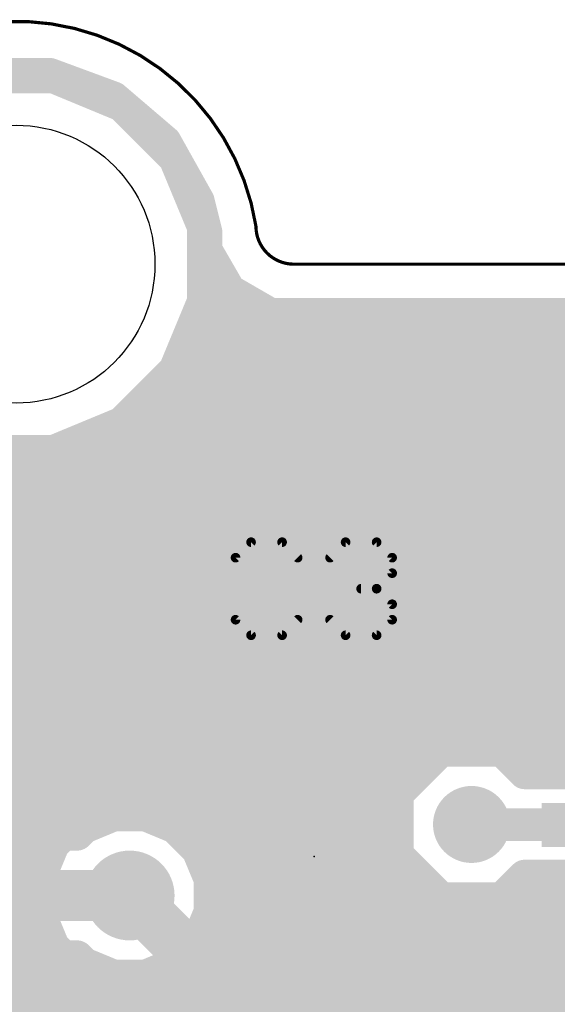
# Model space of a CAD drawing. Extents: x -10.6 to 10.2, y -11.9 to 11.9.
# Tile 12 of 13: x 0 to 4.3, y 4.1 to 11.9. Entities that reach past the tile are written whole.
import ezdxf

# ---------------------------------------------------------------- set-up
doc = ezdxf.new("R2010")
doc.units = 0
for name, color, linetype in [('1', 22, 'CONTINUOUS'), ('16', 175, 'CONTINUOUS'), ('18', 82, 'CONTINUOUS'), ('20', 7, 'CONTINUOUS'), ('21', 253, 'CONTINUOUS'), ('23', 7, 'CONTINUOUS'), ('25', 253, 'CONTINUOUS')]:
    doc.layers.add(name, color=color, linetype=linetype)

# ---------------------------------------------------------------- blocks, each defined once
blk = doc.blocks.new('RECT142240X142240R25')
at = {"const_width": 0.1111}
blk.add_lwpolyline([(0.3889, -0.3334), (0.3889, 0.3334, 0.4142), (0.3334, 0.3889), (-0.3334, 0.3889, 0.4142), (-0.3889, 0.3334), (-0.3889, -0.3334, 0.4142), (-0.3334, -0.3889), (0.3334, -0.3889, 0.4142)], format="xyb", close=True, dxfattribs=at)
blk.add_solid([(-0.3588, -0.3588), (0.3588, -0.3588), (-0.3588, 0.3588), (0.3588, 0.3588)])
blk = doc.blocks.new('RECT')
blk.add_solid([(-0.5, -0.5), (0.5, -0.5), (-0.5, 0.5), (0.5, 0.5)])
blk = doc.blocks.new('ROUNDV')
at = {"const_width": 0.5}
blk.add_lwpolyline([(0, -0.25, 1), (0, 0.25, 1), (0, -0.25)], format="xyb", dxfattribs=at)

msp = doc.modelspace()

# ---------------------------------------------------------------- linework, layer by layer
at = {"layer": '1'}
for points, const_width in [([(-0.269, 11.506), (0.269, 11.506)], 0.254), ([(0.269, 11.506), (0.7738, 11.3197)], 0.254), ([(0.2946, 11.481), (-0.2946, 11.481)], 0.254), ([(0.8389, 11.2555), (0.2946, 11.481)], 0.254), ([(0.4177, 11.43), (0.475, 11.43)], 0.254), ([(0.7738, 11.3197), (1.1829, 10.9702)], 0.254), ([(1.2555, 10.8389), (0.8389, 11.2555)], 0.254), ([(0.9184, 11.176), (0.942, 11.176)], 0.254), ([(1.1829, 10.9702), (1.4456, 10.5006)], 0.254), ([(1.1724, 10.922), (1.2098, 10.922)], 0.254), ([(1.481, 10.2946), (1.2555, 10.8389)], 0.254), ([(1.3263, 10.668), (1.3519, 10.668)], 0.254), ([(1.4456, 10.5006), (1.5063, 10.2579)], 0.254), ([(1.4315, 10.414), (1.4673, 10.414)], 0.254), ([(1.481, 9.7054), (1.481, 10.2946)], 0.254), ([(1.5063, 10.2579), (1.5063, 10.1141)], 0.254), ([(1.481, 10.16), (1.5063, 10.16)], 0.254), ([(1.5063, 10.1141), (1.6922, 9.7922)], 0.254), ([(1.481, 9.906), (1.6265, 9.906)], 0.254), ([(1.6922, 9.7922), (1.6922, 9.7922)], 0.254), ([(1.6922, 9.7922), (1.6922, 9.7922)], 0.254), ([(1.6922, 9.7922), (2.0141, 9.6063)], 0.254), ([(1.2555, 9.1611), (1.481, 9.7054)], 0.254), ([(1.4589, 9.652), (1.935, 9.652)], 0.254), ([(2.0141, 9.6063), (7.8994, 9.6063)], 0.254), ([(1.3537, 9.398), (7.8994, 9.398)], 0.254), ([(0.8389, 8.7445), (1.2555, 9.1611)], 0.254), ([(1.2385, 9.144), (7.8994, 9.144)], 0.254), ([(0.9845, 8.89), (7.8994, 8.89)], 0.254), ([(0.2946, 8.519), (0.8389, 8.7445)], 0.254), ([(0.5771, 8.636), (7.8994, 8.636)], 0.254), ([(-0.2946, 8.519), (0.2946, 8.519)], 0.254), ([(-7.8994, 8.382), (7.8994, 8.382)], 0.254), ([(-7.8994, 8.128), (7.8994, 8.128)], 0.254), ([(-9.6063, 7.874), (9.6063, 7.874)], 0.254), ([(-9.6063, 7.62), (9.6063, 7.62)], 0.254), ([(-7.3876, 7.366), (9.6063, 7.366)], 0.254), ([(-7.2222, 7.112), (9.6063, 7.112)], 0.254), ([(1.964, 6.8961), (1.8389, 6.8626)], 0.254), ([(2.2669, 6.8961), (1.964, 6.8961)], 0.254), ([(2.2669, 6.1659), (2.2669, 6.8961)], 0.254), ([(2.7604, 6.8961), (2.4575, 6.8961)], 0.254), ([(2.4575, 6.8961), (2.4575, 6.1659)], 0.254), ([(2.8855, 6.8626), (2.7604, 6.8961)], 0.254), ([(-7.2222, 6.858), (1.831, 6.858)], 0.254), ([(1.8389, 6.8626), (1.7267, 6.7978)], 0.254), ([(2.2669, 6.858), (2.4575, 6.858)], 0.254), ([(2.9977, 6.7978), (2.8855, 6.8626)], 0.254), ([(2.8934, 6.858), (9.6063, 6.858)], 0.254), ([(1.7267, 6.7978), (1.635, 6.7061)], 0.254), ([(3.0894, 6.7061), (2.9977, 6.7978)], 0.254), ([(1.635, 6.7061), (1.5702, 6.5939)], 0.254), ([(3.1542, 6.5939), (3.0894, 6.7061)], 0.254), ([(-7.2222, 6.604), (1.5761, 6.604)], 0.254), ([(1.5702, 6.5939), (1.5367, 6.4688)], 0.254), ([(2.2669, 6.604), (2.4575, 6.604)], 0.254), ([(3.1483, 6.604), (4.0717, 6.604)], 0.254), ([(3.1877, 6.4688), (3.1542, 6.5939)], 0.254), ([(4.0143, 6.5886), (3.9275, 6.5385)], 0.254), ([(4.1112, 6.6146), (4.0143, 6.5886)], 0.254), ([(4.4864, 6.6146), (4.1112, 6.6146)], 0.254), ([(3.9275, 6.5385), (3.8565, 6.4675)], 0.254), ([(1.5367, 6.4688), (1.5367, 6.1659)], 0.254), ([(3.1877, 6.1659), (3.1877, 6.4688)], 0.254), ([(3.8565, 6.4675), (3.8064, 6.3807)], 0.254), ([(-7.2222, 6.35), (1.5367, 6.35)], 0.254), ([(2.2669, 6.35), (2.4575, 6.35)], 0.254), ([(3.1877, 6.35), (3.7982, 6.35)], 0.254), ([(3.8064, 6.3807), (3.7804, 6.2838)], 0.254), ([(3.7804, 6.2838), (3.7804, 6.2055)], 0.254), ([(3.4754, 6.223), (3.2327, 6.1225)], 0.254), ([(3.7382, 6.223), (3.4754, 6.223)], 0.254), ([(3.7804, 6.2055), (3.7382, 6.223)], 0.254), ([(1.5367, 6.1659), (2.2669, 6.1659)], 0.254), ([(2.4575, 6.1659), (2.2669, 6.1659)], 0.254), ([(2.2669, 6.1659), (2.2669, 5.9753)], 0.254), ([(2.4575, 5.9753), (2.4575, 6.1659)], 0.254), ([(2.4575, 6.1659), (3.1877, 6.1659)], 0.254), ([(3.2327, 6.1225), (3.0856, 5.9753)], 0.254), ([(-7.2222, 6.096), (2.2669, 6.096)], 0.254), ([(2.4575, 6.096), (3.2063, 6.096)], 0.254), ([(2.2669, 5.9753), (1.5367, 5.9753)], 0.254), ([(1.5367, 5.9753), (1.5367, 5.6724)], 0.254), ([(3.0856, 5.9753), (2.4575, 5.9753)], 0.254), ([(-7.2222, 5.842), (1.5367, 5.842)], 0.254), ([(0.7585, 5.7112), (0.4971, 5.6029)], 0.254), ([(1.0415, 5.7112), (0.7585, 5.7112)], 0.254), ([(1.3029, 5.6029), (1.0415, 5.7112)], 0.254), ([(1.5367, 5.6724), (1.5702, 5.5473)], 0.254), ([(-7.2222, 5.588), (0.4822, 5.588)], 0.254), ([(0.4971, 5.6029), (0.2971, 5.4029)], 0.254), ([(1.5029, 5.4029), (1.3029, 5.6029)], 0.254), ([(1.3178, 5.588), (1.5593, 5.588)], 0.254), ([(3.6108, 5.5586), (3.6068, 5.5626)], 0.3048), ([(1.5702, 5.5473), (1.635, 5.4351)], 0.254), ([(4.4864, 5.5586), (3.6108, 5.5586)], 0.254), ([(1.635, 5.4351), (1.7267, 5.3434)], 0.254), ([(-7.2222, 5.334), (0.2686, 5.334)], 0.254), ([(0.2971, 5.4029), (0.1888, 5.1415)], 0.254), ([(1.6112, 5.1415), (1.5029, 5.4029)], 0.254), ([(1.5314, 5.334), (1.743, 5.334)], 0.254), ([(1.7267, 5.3434), (1.7936, 5.3048)], 0.254), ([(1.7936, 5.3048), (1.6112, 5.1224)], 0.254), ([(0.1888, 5.1415), (0.1888, 4.8585)], 0.254), ([(1.6112, 5.1224), (1.6112, 5.1415)], 0.254), ([(-7.2222, 5.08), (0.1888, 5.08)], 0.254), ([(1.3534, 4.5466), (0.9, 5)], 0.4064), ([(-7.2222, 4.826), (0.2023, 4.826)], 0.254), ([(0.1888, 4.8585), (0.2971, 4.5971)], 0.254), ([(-7.3972, 4.572), (0.3222, 4.572)], 0.254), ([(0.2971, 4.5971), (0.4971, 4.3971)], 0.254), ([(2.3622, 4.5466), (1.3534, 4.5466)], 0.4064), ([(2.3742, 4.5586), (2.3622, 4.5466)], 0.3048), ([(4.4864, 4.5586), (2.3742, 4.5586)], 0.3048), ([(0.4971, 4.3971), (0.7585, 4.2888)], 0.254), ([(-9.6063, 4.318), (0.688, 4.318)], 0.254), ([(0.7585, 4.2888), (0.8209, 4.2888)], 0.254), ([(0.8209, 4.2888), (1.1219, 3.9878)], 0.254), ([(-9.6063, 4.064), (1.0457, 4.064)], 0.254)]:
    msp.add_lwpolyline(points, dxfattribs=dict(at, const_width=const_width))
for points, const_width in [([(0.291, 11.5656, 1), (0.247, 11.4464)], 0.127), ([(0.269, 11.4425, 1), (0.269, 11.5695)], 0.127), ([(0.3189, 11.5397, 1), (0.2703, 11.4223)], 0.127), ([(0.2946, 11.4175, 1), (0.2946, 11.5445)], 0.127), ([(0.4177, 11.4935, 1), (0.4177, 11.3665)], 0.127), ([(0.475, 11.3665, 1), (0.475, 11.4935)], 0.127), ([(0.8151, 11.368, 1), (0.7326, 11.2714)], 0.127), ([(0.7518, 11.2601, 1), (0.7958, 11.3793)], 0.127), ([(0.8838, 11.3004, 1), (0.794, 11.2106)], 0.127), ([(0.8146, 11.1969, 1), (0.8632, 11.3142)], 0.127), ([(0.9184, 11.2395, 1), (0.9184, 11.1125)], 0.127), ([(0.942, 11.1125, 1), (0.942, 11.2395)], 0.127), ([(1.2383, 11.0012, 1), (1.1275, 10.9392)], 0.127), ([(1.1416, 10.9219, 1), (1.2241, 11.0184)], 0.127), ([(1.1724, 10.9855, 1), (1.1724, 10.8585)], 0.127), ([(1.2098, 10.8585, 1), (1.2098, 10.9855)], 0.127), ([(1.3142, 10.8632, 1), (1.1969, 10.8146)], 0.127), ([(1.2106, 10.794, 1), (1.3004, 10.8838)], 0.127), ([(1.3263, 10.7315, 1), (1.3263, 10.6045)], 0.127), ([(1.3519, 10.6045, 1), (1.3519, 10.7315)], 0.127), ([(1.5072, 10.516, 1), (1.384, 10.4852)], 0.127), ([(1.4315, 10.4775, 1), (1.4315, 10.3505)], 0.127), ([(1.3902, 10.4696, 1), (1.501, 10.5316)], 0.127), ([(1.4673, 10.3505, 1), (1.4673, 10.4775)], 0.127), ([(1.5445, 10.2946, 1), (1.4175, 10.2946)], 0.127), ([(1.4223, 10.2703, 1), (1.5397, 10.3189)], 0.127), ([(1.5698, 10.2579, 1), (1.4428, 10.2579)], 0.127), ([(1.4447, 10.2425, 1), (1.5679, 10.2733)], 0.127), ([(1.481, 10.2235, 1), (1.481, 10.0965)], 0.127), ([(1.5613, 10.1459, 1), (1.4513, 10.0824)], 0.127), ([(1.5063, 10.0965, 1), (1.5063, 10.2235)], 0.127), ([(1.4428, 10.1141, 1), (1.5698, 10.1141)], 0.127), ([(1.481, 9.9695, 1), (1.481, 9.8425)], 0.127), ([(1.6265, 9.8425, 1), (1.6265, 9.9695)], 0.127), ([(1.7239, 9.8472, 1), (1.6604, 9.7372)], 0.127), ([(1.7557, 9.7922, 1), (1.6287, 9.7922)], 0.127), ([(1.6922, 9.8557, 1), (1.6922, 9.7287)], 0.127), ([(1.6922, 9.7287, 1), (1.6922, 9.8557)], 0.127), ([(1.5397, 9.6811, 1), (1.4223, 9.7297)], 0.127), ([(1.6287, 9.7922, 1), (1.7557, 9.7922)], 0.127), ([(1.6372, 9.7604, 1), (1.7472, 9.8239)], 0.127), ([(1.4589, 9.7155, 1), (1.4589, 9.5885)], 0.127), ([(1.4175, 9.7054, 1), (1.5445, 9.7054)], 0.127), ([(1.935, 9.5885, 1), (1.935, 9.7155)], 0.127), ([(2.0141, 9.6698, 1), (2.0141, 9.5428)], 0.127), ([(1.9824, 9.5513, 1), (2.0459, 9.6613)], 0.127), ([(1.3537, 9.4615, 1), (1.3537, 9.3345)], 0.127), ([(1.3004, 9.1162, 1), (1.2106, 9.206)], 0.127), ([(1.2385, 9.2075, 1), (1.2385, 9.0805)], 0.127), ([(1.1969, 9.1854, 1), (1.3142, 9.1368)], 0.127), ([(0.9845, 8.9535, 1), (0.9845, 8.8265)], 0.127), ([(0.794, 8.7894, 1), (0.8838, 8.6996)], 0.127), ([(0.8632, 8.6858, 1), (0.8146, 8.8031)], 0.127), ([(0.5771, 8.6995, 1), (0.5771, 8.5725)], 0.127), ([(0.2703, 8.5777, 1), (0.3189, 8.4603)], 0.127), ([(0.2946, 8.4555, 1), (0.2946, 8.5825)], 0.127), ([(1.964, 6.9596, 1), (1.964, 6.8326)], 0.127), ([(1.9805, 6.8348, 1), (1.9476, 6.9574)], 0.127), ([(2.3304, 6.8961, 1), (2.2034, 6.8961)], 0.127), ([(2.2669, 6.8326, 1), (2.2669, 6.9596)], 0.127), ([(2.4574, 6.9596, 1), (2.4575, 6.8326)], 0.127), ([(2.521, 6.8961, 1), (2.394, 6.8961)], 0.127), ([(2.7768, 6.9574, 1), (2.7439, 6.8348)], 0.127), ([(2.7604, 6.8326, 1), (2.7604, 6.9596)], 0.127), ([(1.8224, 6.9239, 1), (1.8553, 6.8012)], 0.127), ([(1.8706, 6.8076, 1), (1.8071, 6.9176)], 0.127), ([(1.831, 6.7945, 1), (1.831, 6.9215)], 0.127), ([(2.2669, 6.9215, 1), (2.2669, 6.7945)], 0.127), ([(2.4575, 6.7945, 1), (2.4575, 6.9215)], 0.127), ([(2.9173, 6.9176, 1), (2.8538, 6.8076)], 0.127), ([(2.8934, 6.9215, 1), (2.8934, 6.7945)], 0.127), ([(2.8691, 6.8012, 1), (2.902, 6.9239)], 0.127), ([(1.6949, 6.8528, 1), (1.7584, 6.7428)], 0.127), ([(1.7716, 6.7529, 1), (1.6818, 6.8427)], 0.127), ([(3.0426, 6.8427, 1), (2.9528, 6.7529)], 0.127), ([(2.966, 6.7428, 1), (3.0295, 6.8528)], 0.127), ([(1.5901, 6.751, 1), (1.6799, 6.6612)], 0.127), ([(1.69, 6.6744, 1), (1.58, 6.7379)], 0.127), ([(3.1444, 6.7379, 1), (3.0344, 6.6744)], 0.127), ([(3.0445, 6.6612, 1), (3.1343, 6.751)], 0.127), ([(1.6316, 6.5775, 1), (1.5089, 6.6104)], 0.127), ([(1.5761, 6.5405, 1), (1.5761, 6.6675)], 0.127), ([(2.2669, 6.6675, 1), (2.2669, 6.5405)], 0.127), ([(2.4575, 6.5405, 1), (2.4575, 6.6675)], 0.127), ([(3.1483, 6.6675, 1), (3.1483, 6.5405)], 0.127), ([(3.2155, 6.6104, 1), (3.0928, 6.5775)], 0.127), ([(3.9979, 6.65, 1), (4.0308, 6.5273)], 0.127), ([(4.0461, 6.5336, 1), (3.9826, 6.6436)], 0.127), ([(4.1112, 6.6781, 1), (4.1112, 6.5511)], 0.127), ([(4.0717, 6.5405, 1), (4.0717, 6.6675)], 0.127), ([(4.1277, 6.5533, 1), (4.0948, 6.6759)], 0.127), ([(1.5152, 6.6257, 1), (1.6252, 6.5622)], 0.127), ([(3.0992, 6.5622, 1), (3.2092, 6.6257)], 0.127), ([(3.8957, 6.5935, 1), (3.9592, 6.4835)], 0.127), ([(3.9724, 6.4936, 1), (3.8826, 6.5834)], 0.127), ([(1.6002, 6.4688, 1), (1.4732, 6.4688)], 0.127), ([(3.2512, 6.4688, 1), (3.1242, 6.4688)], 0.127), ([(3.8116, 6.5124, 1), (3.9014, 6.4226)], 0.127), ([(3.9115, 6.4358, 1), (3.8015, 6.4993)], 0.127), ([(1.4754, 6.4852, 1), (1.598, 6.4523)], 0.127), ([(1.5367, 6.2865, 1), (1.5367, 6.4135)], 0.127), ([(2.2669, 6.4135, 1), (2.2669, 6.2865)], 0.127), ([(2.4575, 6.2865, 1), (2.4575, 6.4135)], 0.127), ([(3.1877, 6.4135, 1), (3.1877, 6.2865)], 0.127), ([(3.1264, 6.4523, 1), (3.249, 6.4852)], 0.127), ([(3.7514, 6.4124, 1), (3.8614, 6.3489)], 0.127), ([(3.8677, 6.3642, 1), (3.745, 6.3971)], 0.127), ([(3.7982, 6.2865, 1), (3.7982, 6.4135)], 0.127), ([(3.8439, 6.2838, 1), (3.7169, 6.2838)], 0.127), ([(3.4754, 6.2865, 1), (3.4754, 6.1595)], 0.127), ([(3.4997, 6.1643, 1), (3.4511, 6.2817)], 0.127), ([(3.7625, 6.2817, 1), (3.7139, 6.1643)], 0.127), ([(3.7191, 6.3002, 1), (3.8417, 6.2673)], 0.127), ([(3.7382, 6.1595, 1), (3.7382, 6.2865)], 0.127), ([(3.7561, 6.1468, 1), (3.8047, 6.2642)], 0.127), ([(1.5367, 6.2294, 1), (1.5367, 6.1024)], 0.127), ([(2.2669, 6.2294, 1), (2.2669, 6.1024)], 0.127), ([(2.3304, 6.1659, 1), (2.2034, 6.1659)], 0.127), ([(2.2669, 6.1024, 1), (2.2669, 6.2294)], 0.127), ([(2.521, 6.1659, 1), (2.394, 6.1659)], 0.127), ([(2.4575, 6.2294, 1), (2.4575, 6.1024)], 0.127), ([(2.4575, 6.1024, 1), (2.4575, 6.2294)], 0.127), ([(3.2084, 6.1811, 1), (3.257, 6.0638)], 0.127), ([(3.1877, 6.1024, 1), (3.1877, 6.2294)], 0.127), ([(3.2776, 6.0776, 1), (3.1878, 6.1674)], 0.127), ([(3.7169, 6.2055, 1), (3.8439, 6.2055)], 0.127), ([(1.4732, 6.1659, 1), (1.6002, 6.1659)], 0.127), ([(2.2034, 6.1659, 1), (2.3304, 6.1659)], 0.127), ([(2.2669, 6.0325, 1), (2.2669, 6.1595)], 0.127), ([(2.394, 6.1659, 1), (2.521, 6.1659)], 0.127), ([(2.4575, 6.1595, 1), (2.4575, 6.0325)], 0.127), ([(3.1242, 6.1659, 1), (3.2512, 6.1659)], 0.127), ([(3.2063, 6.0325, 1), (3.2063, 6.1595)], 0.127), ([(1.5367, 6.0388, 1), (1.5367, 5.9118)], 0.127), ([(1.6002, 5.9753, 1), (1.4732, 5.9753)], 0.127), ([(2.2669, 5.9118, 1), (2.2669, 6.0388)], 0.127), ([(2.4575, 6.0388, 1), (2.4575, 5.9118)], 0.127), ([(3.0407, 6.0202, 1), (3.1305, 5.9304)], 0.127), ([(3.0856, 5.9118, 1), (3.0856, 6.0388)], 0.127), ([(2.2034, 5.9753, 1), (2.3304, 5.9753)], 0.127), ([(2.394, 5.9753, 1), (2.521, 5.9753)], 0.127), ([(1.5367, 5.7785, 1), (1.5367, 5.9055)], 0.127), ([(0.7585, 5.7747, 1), (0.7585, 5.6477)], 0.127), ([(0.7828, 5.6525, 1), (0.7342, 5.7699)], 0.127), ([(1.0658, 5.7699, 1), (1.0172, 5.6525)], 0.127), ([(1.0415, 5.6477, 1), (1.0415, 5.7747)], 0.127), ([(1.598, 5.6889, 1), (1.4754, 5.656)], 0.127), ([(0.4728, 5.6616, 1), (0.5214, 5.5443)], 0.127), ([(0.542, 5.558, 1), (0.4522, 5.6478)], 0.127), ([(0.4822, 5.5245, 1), (0.4822, 5.6515)], 0.127), ([(1.3478, 5.6478, 1), (1.258, 5.558)], 0.127), ([(1.3178, 5.6515, 1), (1.3178, 5.5245)], 0.127), ([(1.2786, 5.5443, 1), (1.3272, 5.6616)], 0.127), ([(1.4732, 5.6724, 1), (1.6002, 5.6724)], 0.127), ([(1.5593, 5.5245, 1), (1.5593, 5.6515)], 0.127), ([(3.6607, 5.6165, 1), (3.5529, 5.5087)], 0.1524), ([(1.6252, 5.579, 1), (1.5152, 5.5155)], 0.127), ([(1.5089, 5.5308, 1), (1.6316, 5.5637)], 0.127), ([(3.5569, 5.5047, 1), (3.6647, 5.6125)], 0.1524), ([(3.6108, 5.6221, 1), (3.6108, 5.4951)], 0.127), ([(1.6799, 5.48, 1), (1.5901, 5.3902)], 0.127), ([(0.2522, 5.4478, 1), (0.342, 5.358)], 0.127), ([(0.3557, 5.3786, 1), (0.2384, 5.4272)], 0.127), ([(0.2686, 5.2705, 1), (0.2686, 5.3975)], 0.127), ([(1.5616, 5.4272, 1), (1.4443, 5.3786)], 0.127), ([(1.458, 5.358, 1), (1.5478, 5.4478)], 0.127), ([(1.5314, 5.3975, 1), (1.5314, 5.2705)], 0.127), ([(1.58, 5.4033, 1), (1.69, 5.4668)], 0.127), ([(1.7584, 5.3984, 1), (1.6949, 5.2884)], 0.127), ([(1.743, 5.2705, 1), (1.743, 5.3975)], 0.127), ([(1.6818, 5.2985, 1), (1.7716, 5.3883)], 0.127), ([(1.8385, 5.2599, 1), (1.7487, 5.3497)], 0.127), ([(1.7618, 5.2498, 1), (1.8253, 5.3598)], 0.127), ([(0.2523, 5.1415, 1), (0.1253, 5.1415)], 0.127), ([(0.1301, 5.1658, 1), (0.2475, 5.1172)], 0.127), ([(1.6747, 5.1415, 1), (1.5477, 5.1415)], 0.127), ([(1.5663, 5.1673, 1), (1.6561, 5.0775)], 0.127), ([(1.5525, 5.1172, 1), (1.6699, 5.1658)], 0.127), ([(0.1888, 5.0165, 1), (0.1888, 5.1435)], 0.127), ([(0.9718, 5.0718, 1), (0.8282, 4.9282)], 0.2032), ([(1.5477, 5.1224, 1), (1.6747, 5.1224)], 0.127), ([(0.2475, 4.8828, 1), (0.1301, 4.8342)], 0.127), ([(0.1253, 4.8585, 1), (0.2523, 4.8585)], 0.127), ([(0.2023, 4.7625, 1), (0.2023, 4.8895)], 0.127), ([(0.342, 4.642, 1), (0.2522, 4.5522)], 0.127), ([(0.2384, 4.5728, 1), (0.3557, 4.6214)], 0.127), ([(0.3222, 4.5085, 1), (0.3222, 4.6355)], 0.127), ([(1.3534, 4.6482, 1), (1.3534, 4.445)], 0.2032), ([(1.2816, 4.4748, 1), (1.4252, 4.6184)], 0.2032), ([(2.3742, 4.6348, 1), (2.3742, 4.4824)], 0.1524), ([(2.4281, 4.5047, 1), (2.3203, 4.6125)], 0.1524), ([(2.3622, 4.445, 1), (2.3622, 4.6482)], 0.2032), ([(2.3083, 4.6005, 1), (2.4161, 4.4927)], 0.1524), ([(0.5214, 4.4557, 1), (0.4728, 4.3384)], 0.127), ([(0.4522, 4.3522, 1), (0.542, 4.442)], 0.127), ([(0.688, 4.2545, 1), (0.688, 4.3815)], 0.127), ([(0.7585, 4.3523, 1), (0.7585, 4.2253)], 0.127), ([(0.7342, 4.2301, 1), (0.7828, 4.3475)], 0.127), ([(0.8658, 4.3337, 1), (0.776, 4.2439)], 0.127), ([(0.8209, 4.2253, 1), (0.8209, 4.3523)], 0.127), ([(1.0457, 4.0005, 1), (1.0457, 4.1275)], 0.127)]:
    msp.add_lwpolyline(points, format="xyb", dxfattribs=dict(at, const_width=const_width))
at = {"layer": '16'}
for points, const_width in [([(-0.269, 11.506), (0.269, 11.506)], 0.254), ([(0.269, 11.506), (0.7738, 11.3197)], 0.254), ([(0.2946, 11.481), (-0.2946, 11.481)], 0.254), ([(0.8389, 11.2555), (0.2946, 11.481)], 0.254), ([(0.4177, 11.43), (0.475, 11.43)], 0.254), ([(0.7738, 11.3197), (1.1829, 10.9702)], 0.254), ([(1.2555, 10.8389), (0.8389, 11.2555)], 0.254), ([(0.9184, 11.176), (0.942, 11.176)], 0.254), ([(1.1829, 10.9702), (1.4456, 10.5006)], 0.254), ([(1.1724, 10.922), (1.2098, 10.922)], 0.254), ([(1.481, 10.2946), (1.2555, 10.8389)], 0.254), ([(1.3263, 10.668), (1.3519, 10.668)], 0.254), ([(1.4456, 10.5006), (1.5063, 10.2579)], 0.254), ([(1.4315, 10.414), (1.4673, 10.414)], 0.254), ([(1.481, 9.7054), (1.481, 10.2946)], 0.254), ([(1.5063, 10.2579), (1.5063, 10.1141)], 0.254), ([(1.481, 10.16), (1.5063, 10.16)], 0.254), ([(1.5063, 10.1141), (1.6922, 9.7922)], 0.254), ([(1.481, 9.906), (1.6265, 9.906)], 0.254), ([(1.6922, 9.7922), (1.6922, 9.7922)], 0.254), ([(1.6922, 9.7922), (1.6922, 9.7922)], 0.254), ([(1.6922, 9.7922), (2.0141, 9.6063)], 0.254), ([(1.2555, 9.1611), (1.481, 9.7054)], 0.254), ([(1.4589, 9.652), (1.935, 9.652)], 0.254), ([(2.0141, 9.6063), (9.2, 9.6063)], 0.254), ([(1.3537, 9.398), (9.5493, 9.398)], 0.254), ([(0.8389, 8.7445), (1.2555, 9.1611)], 0.254), ([(1.2385, 9.144), (9.6063, 9.144)], 0.254), ([(0.9845, 8.89), (9.6063, 8.89)], 0.254), ([(0.2946, 8.519), (0.8389, 8.7445)], 0.254), ([(0.5771, 8.636), (9.6063, 8.636)], 0.254), ([(-0.2946, 8.519), (0.2946, 8.519)], 0.254), ([(-9.6063, 8.382), (9.6063, 8.382)], 0.254), ([(-9.6063, 8.128), (9.6063, 8.128)], 0.254), ([(-9.6063, 7.874), (9.6063, 7.874)], 0.254), ([(-9.6063, 7.62), (9.6063, 7.62)], 0.254), ([(-9.6063, 7.366), (9.6063, 7.366)], 0.254), ([(-9.6063, 7.112), (9.6063, 7.112)], 0.254), ([(-9.6063, 6.858), (9.6063, 6.858)], 0.254), ([(-9.6063, 6.604), (9.6063, 6.604)], 0.254), ([(-9.6063, 6.35), (9.6063, 6.35)], 0.254), ([(3.3648, 6.1468), (3.0226, 5.8046)], 0.254), ([(3.8488, 6.1468), (3.3648, 6.1468)], 0.254), ([(4.0266, 5.969), (3.8488, 6.1468)], 0.254), ([(-9.6063, 6.096), (3.314, 6.096)], 0.254), ([(3.8996, 6.096), (9.6063, 6.096)], 0.254), ([(7.2335, 5.969), (4.0266, 5.969)], 0.254), ([(-9.6063, 5.842), (3.06, 5.842)], 0.254), ([(3.0226, 5.8046), (3.0226, 5.3206)], 0.254), ([(-9.6063, 5.588), (0.6602, 5.588)], 0.254), ([(0.7737, 5.635), (0.5403, 5.5383)], 0.254), ([(1.0263, 5.635), (0.7737, 5.635)], 0.254), ([(1.2597, 5.5383), (1.0263, 5.635)], 0.254), ([(1.1398, 5.588), (3.0226, 5.588)], 0.254), ([(0.5403, 5.5383), (0.4846, 5.4826)], 0.254), ([(1.4383, 5.3597), (1.2597, 5.5383)], 0.254), ([(3.6068, 5.5626), (7.0652, 5.5626)], 0.254), ([(0.4846, 5.4826), (-3.9999, 5.4826)], 0.254), ([(1.535, 5.1263), (1.4383, 5.3597)], 0.254), ([(1.449, 5.334), (3.0226, 5.334)], 0.254), ([(3.0226, 5.3206), (3.3648, 4.9784)], 0.254), ([(1.535, 4.8737), (1.535, 5.1263)], 0.254), ([(3.8488, 4.9784), (4.0266, 5.1562)], 0.254), ([(4.0266, 5.1562), (6.8969, 5.1562)], 0.254), ([(0.9, 5), (-3.8, 5)], 0.4064), ([(1.535, 5.08), (3.2632, 5.08)], 0.254), ([(3.9504, 5.08), (6.9731, 5.08)], 0.254), ([(3.3648, 4.9784), (3.8488, 4.9784)], 0.254), ([(1.4383, 4.6403), (1.535, 4.8737)], 0.254), ([(1.5152, 4.826), (6.985, 4.826)], 0.254), ([(1.2597, 4.4617), (1.4383, 4.6403)], 0.254), ([(1.37, 4.572), (7.2296, 4.572)], 0.254), ([(-3.6001, 4.5174), (0.4846, 4.5174)], 0.254), ([(0.4846, 4.5174), (0.5403, 4.4617)], 0.254), ([(0.5403, 4.4617), (0.7737, 4.365)], 0.254), ([(1.0263, 4.365), (1.2597, 4.4617)], 0.254), ([(-3.7995, 4.318), (9.6063, 4.318)], 0.254), ([(0.7737, 4.365), (1.0263, 4.365)], 0.254), ([(-4.0535, 4.064), (9.6063, 4.064)], 0.254)]:
    msp.add_lwpolyline(points, dxfattribs=dict(at, const_width=const_width))
for points, const_width in [([(0.291, 11.5656, 1), (0.247, 11.4464)], 0.127), ([(0.269, 11.4425, 1), (0.269, 11.5695)], 0.127), ([(0.3189, 11.5397, 1), (0.2703, 11.4223)], 0.127), ([(0.2946, 11.4175, 1), (0.2946, 11.5445)], 0.127), ([(0.4177, 11.4935, 1), (0.4177, 11.3665)], 0.127), ([(0.475, 11.3665, 1), (0.475, 11.4935)], 0.127), ([(0.8151, 11.368, 1), (0.7326, 11.2714)], 0.127), ([(0.7518, 11.2601, 1), (0.7958, 11.3793)], 0.127), ([(0.8838, 11.3004, 1), (0.794, 11.2106)], 0.127), ([(0.8146, 11.1969, 1), (0.8632, 11.3142)], 0.127), ([(0.9184, 11.2395, 1), (0.9184, 11.1125)], 0.127), ([(0.942, 11.1125, 1), (0.942, 11.2395)], 0.127), ([(1.2383, 11.0012, 1), (1.1275, 10.9392)], 0.127), ([(1.1416, 10.9219, 1), (1.2241, 11.0184)], 0.127), ([(1.1724, 10.9855, 1), (1.1724, 10.8585)], 0.127), ([(1.2098, 10.8585, 1), (1.2098, 10.9855)], 0.127), ([(1.3142, 10.8632, 1), (1.1969, 10.8146)], 0.127), ([(1.2106, 10.794, 1), (1.3004, 10.8838)], 0.127), ([(1.3263, 10.7315, 1), (1.3263, 10.6045)], 0.127), ([(1.3519, 10.6045, 1), (1.3519, 10.7315)], 0.127), ([(1.5072, 10.516, 1), (1.384, 10.4852)], 0.127), ([(1.4315, 10.4775, 1), (1.4315, 10.3505)], 0.127), ([(1.3902, 10.4696, 1), (1.501, 10.5316)], 0.127), ([(1.4673, 10.3505, 1), (1.4673, 10.4775)], 0.127), ([(1.5445, 10.2946, 1), (1.4175, 10.2946)], 0.127), ([(1.4223, 10.2703, 1), (1.5397, 10.3189)], 0.127), ([(1.5698, 10.2579, 1), (1.4428, 10.2579)], 0.127), ([(1.4447, 10.2425, 1), (1.5679, 10.2733)], 0.127), ([(1.481, 10.2235, 1), (1.481, 10.0965)], 0.127), ([(1.5613, 10.1459, 1), (1.4513, 10.0824)], 0.127), ([(1.5063, 10.0965, 1), (1.5063, 10.2235)], 0.127), ([(1.4428, 10.1141, 1), (1.5698, 10.1141)], 0.127), ([(1.481, 9.9695, 1), (1.481, 9.8425)], 0.127), ([(1.6265, 9.8425, 1), (1.6265, 9.9695)], 0.127), ([(1.7239, 9.8472, 1), (1.6604, 9.7372)], 0.127), ([(1.7557, 9.7922, 1), (1.6287, 9.7922)], 0.127), ([(1.6922, 9.8557, 1), (1.6922, 9.7287)], 0.127), ([(1.6922, 9.7287, 1), (1.6922, 9.8557)], 0.127), ([(1.5397, 9.6811, 1), (1.4223, 9.7297)], 0.127), ([(1.6287, 9.7922, 1), (1.7557, 9.7922)], 0.127), ([(1.6372, 9.7604, 1), (1.7472, 9.8239)], 0.127), ([(1.4589, 9.7155, 1), (1.4589, 9.5885)], 0.127), ([(1.4175, 9.7054, 1), (1.5445, 9.7054)], 0.127), ([(1.935, 9.5885, 1), (1.935, 9.7155)], 0.127), ([(2.0141, 9.6698, 1), (2.0141, 9.5428)], 0.127), ([(1.9824, 9.5513, 1), (2.0459, 9.6613)], 0.127), ([(1.3537, 9.4615, 1), (1.3537, 9.3345)], 0.127), ([(1.3004, 9.1162, 1), (1.2106, 9.206)], 0.127), ([(1.2385, 9.2075, 1), (1.2385, 9.0805)], 0.127), ([(1.1969, 9.1854, 1), (1.3142, 9.1368)], 0.127), ([(0.9845, 8.9535, 1), (0.9845, 8.8265)], 0.127), ([(0.794, 8.7894, 1), (0.8838, 8.6996)], 0.127), ([(0.8632, 8.6858, 1), (0.8146, 8.8031)], 0.127), ([(0.5771, 8.6995, 1), (0.5771, 8.5725)], 0.127), ([(0.2703, 8.5777, 1), (0.3189, 8.4603)], 0.127), ([(0.2946, 8.4555, 1), (0.2946, 8.5825)], 0.127), ([(3.3648, 6.2103, 1), (3.3648, 6.0833)], 0.127), ([(3.4097, 6.1019, 1), (3.3199, 6.1917)], 0.127), ([(3.8937, 6.1917, 1), (3.8039, 6.1019)], 0.127), ([(3.8488, 6.0833, 1), (3.8488, 6.2103)], 0.127), ([(3.314, 6.0325, 1), (3.314, 6.1595)], 0.127), ([(3.8996, 6.1595, 1), (3.8996, 6.0325)], 0.127), ([(4.0266, 6.0325, 1), (4.0266, 5.9055)], 0.127), ([(3.9817, 5.9241, 1), (4.0715, 6.0139)], 0.127), ([(3.0861, 5.8046, 1), (2.9591, 5.8046)], 0.127), ([(3.06, 5.7785, 1), (3.06, 5.9055)], 0.127), ([(2.9777, 5.8495, 1), (3.0675, 5.7597)], 0.127), ([(0.6602, 5.5245, 1), (0.6602, 5.6515)], 0.127), ([(0.7737, 5.6985, 1), (0.7737, 5.5715)], 0.127), ([(0.798, 5.5763, 1), (0.7494, 5.6937)], 0.127), ([(1.0506, 5.6937, 1), (1.002, 5.5763)], 0.127), ([(1.0263, 5.5715, 1), (1.0263, 5.6985)], 0.127), ([(1.1398, 5.6515, 1), (1.1398, 5.5245)], 0.127), ([(3.0226, 5.5245, 1), (3.0226, 5.6515)], 0.127), ([(0.516, 5.597, 1), (0.5646, 5.4797)], 0.127), ([(0.5852, 5.4934, 1), (0.4954, 5.5832)], 0.127), ([(1.3046, 5.5832, 1), (1.2148, 5.4934)], 0.127), ([(1.2354, 5.4797, 1), (1.284, 5.597)], 0.127), ([(3.6068, 5.6261, 1), (3.6068, 5.4991)], 0.127), ([(0.4397, 5.5275, 1), (0.5295, 5.4377)], 0.127), ([(0.4846, 5.4191, 1), (0.4846, 5.5461)], 0.127), ([(1.497, 5.384, 1), (1.3797, 5.3354)], 0.127), ([(1.449, 5.3975, 1), (1.449, 5.2705)], 0.127), ([(1.3934, 5.3148, 1), (1.4832, 5.4046)], 0.127), ([(3.0226, 5.2705, 1), (3.0226, 5.3975)], 0.127), ([(3.0675, 5.3655, 1), (2.9777, 5.2757)], 0.127), ([(2.9591, 5.3206, 1), (3.0861, 5.3206)], 0.127), ([(1.5985, 5.1263, 1), (1.4715, 5.1263)], 0.127), ([(4.0266, 5.2197, 1), (4.0266, 5.0927)], 0.127), ([(4.0715, 5.1113, 1), (3.9817, 5.2011)], 0.127), ([(0.9, 4.8984, 1), (0.9, 5.1016)], 0.2032), ([(1.535, 5.1435, 1), (1.535, 5.0165)], 0.127), ([(1.4763, 5.102, 1), (1.5937, 5.1506)], 0.127), ([(3.2632, 5.0165, 1), (3.2632, 5.1435)], 0.127), ([(3.9504, 5.1435, 1), (3.9504, 5.0165)], 0.127), ([(3.3648, 5.0419, 1), (3.3648, 4.9149)], 0.127), ([(3.3199, 4.9335, 1), (3.4097, 5.0233)], 0.127), ([(3.8039, 5.0233, 1), (3.8937, 4.9335)], 0.127), ([(3.8488, 4.9149, 1), (3.8488, 5.0419)], 0.127), ([(1.5937, 4.8494, 1), (1.4763, 4.898)], 0.127), ([(1.5152, 4.8895, 1), (1.5152, 4.7625)], 0.127), ([(1.4715, 4.8737, 1), (1.5985, 4.8737)], 0.127), ([(1.4832, 4.5954, 1), (1.3934, 4.6852)], 0.127), ([(1.37, 4.6355, 1), (1.37, 4.5085)], 0.127), ([(1.3797, 4.6646, 1), (1.497, 4.616)], 0.127), ([(0.5295, 4.5623, 1), (0.4397, 4.4725)], 0.127), ([(0.4846, 4.4539, 1), (0.4846, 4.5809)], 0.127), ([(0.5646, 4.5203, 1), (0.516, 4.403)], 0.127), ([(0.4954, 4.4168, 1), (0.5852, 4.5066)], 0.127), ([(1.2148, 4.5066, 1), (1.3046, 4.4168)], 0.127), ([(1.284, 4.403, 1), (1.2354, 4.5203)], 0.127), ([(0.7737, 4.4285, 1), (0.7737, 4.3015)], 0.127), ([(0.7494, 4.3063, 1), (0.798, 4.4237)], 0.127), ([(1.002, 4.4237, 1), (1.0506, 4.3063)], 0.127), ([(1.0263, 4.3015, 1), (1.0263, 4.4285)], 0.127)]:
    msp.add_lwpolyline(points, format="xyb", dxfattribs=dict(at, const_width=const_width))
at = {"layer": '20'}
for points, const_width in [([(1.9, 10.3, 0.8545), (-1.9, 10.3)], 0.0254), ([(1.9, 10.3, 0.4142), (2.2, 10)], 0.0254), ([(1.9064, 10.3, 1), (1.8937, 10.3)], 0.0127), ([(1.8937, 10.299, 1), (1.9063, 10.301)], 0.0127), ([(2.194, 10.0063, 1), (2.194, 9.9937)], 0.0127), ([(2.2, 9.9937, 1), (2.2, 10.0063)], 0.0127)]:
    msp.add_lwpolyline(points, format="xyb", dxfattribs=dict(at, const_width=const_width))
at = {"layer": '20', "const_width": 0.0254}
msp.add_lwpolyline([(9.2, 10), (2.194, 10)], dxfattribs=at)
at = {"layer": '20'}
msp.add_circle((0, 10), 1.1, dxfattribs=at)
at = {"layer": '21', "const_width": 0.0635}
for points in [[(1.7272, 6.7374, 1), (1.7272, 6.6739)], [(1.759, 6.7056, 1), (1.6955, 6.7056)], [(3.029, 6.7056, 1), (2.9655, 6.7056)], [(2.9972, 6.6739, 1), (2.9972, 6.7374)]]:
    msp.add_lwpolyline(points, format="xyb", dxfattribs=at)
at = {"layer": '21', "const_width": 0.127}
for points in [[(1.7272, 3.9116), (1.7272, 6.7056)], [(1.7272, 6.7056), (2.9972, 6.7056)], [(2.9972, 6.7056), (2.9972, 3.9116)]]:
    msp.add_lwpolyline(points, dxfattribs=at)
at = {"layer": '23'}
msp.add_point((2.3622, 5.3086), dxfattribs=at)
at = {"layer": '25', "const_width": 0.0762}
for points in [[(1.8614, 7.7983), (1.7385, 7.6755)], [(2.1071, 7.7983), (1.8614, 7.7983)], [(2.23, 7.6755), (2.1071, 7.7983)], [(2.4869, 7.6755), (2.6098, 7.7983)], [(2.6098, 7.7983), (2.8555, 7.7983)], [(2.8555, 7.7983), (2.9784, 7.6755)], [(1.7385, 7.6755), (1.7385, 7.184)], [(2.9784, 7.6755), (2.9784, 7.5526)], [(2.9784, 7.5526), (2.8555, 7.4297)], [(2.8555, 7.4297), (2.7327, 7.4297)], [(2.8555, 7.4297), (2.9784, 7.3068)], [(2.9784, 7.3068), (2.9784, 7.184)], [(1.7385, 7.184), (1.8614, 7.0611)], [(2.1071, 7.0611), (2.23, 7.184)], [(2.6098, 7.0611), (2.4869, 7.184)], [(2.9784, 7.184), (2.8555, 7.0611)], [(1.8614, 7.0611), (2.1071, 7.0611)], [(2.8555, 7.0611), (2.6098, 7.0611)]]:
    msp.add_lwpolyline(points, dxfattribs=at)
at = {"layer": '25', "const_width": 0.0381}
for points in [[(1.8614, 7.8174, 1), (1.8614, 7.7793)], [(1.8748, 7.7849, 1), (1.8479, 7.8118)], [(2.1206, 7.8118, 1), (2.0936, 7.7849)], [(2.1071, 7.7793, 1), (2.1071, 7.8174)], [(2.6098, 7.8174, 1), (2.6098, 7.7793)], [(2.6233, 7.7849, 1), (2.5963, 7.8118)], [(2.869, 7.8118, 1), (2.8421, 7.7849)], [(2.8555, 7.7793, 1), (2.8555, 7.8174)], [(1.725, 7.6889, 1), (1.752, 7.662)], [(1.7576, 7.6755, 1), (1.7195, 7.6755)], [(2.2165, 7.662, 1), (2.2435, 7.6889)], [(2.4734, 7.6889, 1), (2.5004, 7.662)], [(2.9975, 7.6755, 1), (2.9594, 7.6755)], [(2.9649, 7.662, 1), (2.9919, 7.6889)], [(2.9594, 7.5526, 1), (2.9975, 7.5526)], [(2.9919, 7.5391, 1), (2.9649, 7.5661)], [(2.7327, 7.4488, 1), (2.7327, 7.4107)], [(2.869, 7.4432, 1), (2.8421, 7.4162)], [(2.8421, 7.4432, 1), (2.869, 7.4162)], [(2.8555, 7.4107, 1), (2.8555, 7.4488)], [(2.9975, 7.3068, 1), (2.9594, 7.3068)], [(2.9649, 7.2934, 1), (2.9919, 7.3203)], [(1.752, 7.1974, 1), (1.725, 7.1705)], [(1.7195, 7.184, 1), (1.7576, 7.184)], [(2.2435, 7.1705, 1), (2.2165, 7.1974)], [(2.5004, 7.1974, 1), (2.4734, 7.1705)], [(2.9594, 7.184, 1), (2.9975, 7.184)], [(2.9919, 7.1705, 1), (2.9649, 7.1974)], [(1.8614, 7.0802, 1), (1.8614, 7.0421)], [(2.1071, 7.0421, 1), (2.1071, 7.0802)], [(2.6098, 7.0802, 1), (2.6098, 7.0421)], [(2.8555, 7.0421, 1), (2.8555, 7.0802)], [(1.8479, 7.0476, 1), (1.8748, 7.0746)], [(2.0936, 7.0746, 1), (2.1206, 7.0476)], [(2.5963, 7.0476, 1), (2.6233, 7.0746)], [(2.8421, 7.0746, 1), (2.869, 7.0476)]]:
    msp.add_lwpolyline(points, format="xyb", dxfattribs=at)

# ---------------------------------------------------------------- block references
at = {"layer": '1', "rotation": 90}
for p in [(2.3622, 6.0706), (2.3622, 4.5466)]:
    msp.add_blockref('RECT142240X142240R25', p, dxfattribs=at)
at = {"layer": '1', "xscale": 0.65, "yscale": 0.35, "rotation": 180}
for p in [(4.4864, 6.0586), (4.4864, 5.5586), (4.4864, 5.0586), (4.4864, 4.5586)]:
    msp.add_blockref('RECT', p, dxfattribs=at)
at = {"layer": '18'}
for p, xscale, yscale in [((0.9144, 6.0249), 0.6096, 0.6096), ((0.9144, 6.0249), 0.6096, 0.6096), ((3.6068, 5.5626), 0.6096, 0.6096), ((3.6068, 5.5626), 0.6096, 0.6096), ((0.9, 5), 0.7112, 0.7112), ((0.9, 5), 0.7112, 0.7112)]:
    msp.add_blockref('ROUNDV', p, dxfattribs=dict(at, xscale=xscale, yscale=yscale))

doc.saveas('drawing.dxf')
